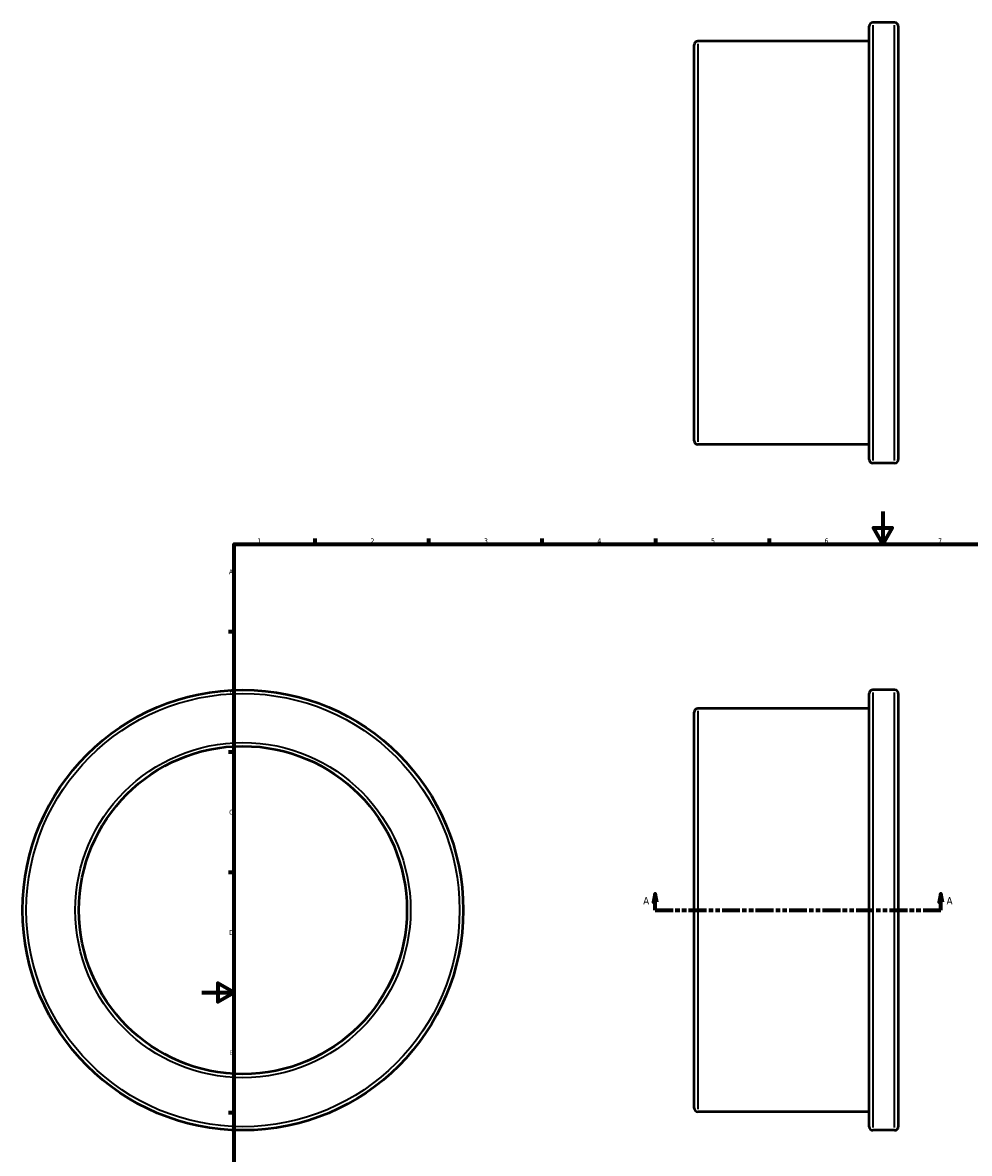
# Model space of a CAD drawing. Header units: millimetres. Extents: x -111 to 921, y -508 to 915.
# Tile 4 of 5: x -111 to 474, y 198 to 896. Entities that reach past the tile are written whole.
import ezdxf

# ---------------------------------------------------------------- set-up
doc = ezdxf.new("R2010")
doc.units = ezdxf.units.MM
doc.linetypes.add('DOUBLE_DASH_CHAIN', pattern=[1.2403, 0.6614, -0.0827, 0.1654, -0.0827, 0.1654, -0.0827])
for name, color, linetype, lineweight in [('Border (ANSI)', 7, 'Continuous', 70), ('Section Line (ANSI)', 7, 'DOUBLE_DASH_CHAIN', 70), ('Visible (ANSI)', 7, 'Continuous', 50), ('Visible Narrow (ANSI)', 7, 'Continuous', 35)]:
    doc.layers.add(name, color=color, linetype=linetype, lineweight=lineweight)
doc.styles.add('Label Text (ANSI)', font='tahoma.ttf')
doc.styles.add('Note Text (ANSI)', font='tahoma.ttf')

# ---------------------------------------------------------------- blocks, each defined once
blk = doc.blocks.new('Borders Default Border')
at = {"layer": 'Border (ANSI)'}
for p, q in [((70.08, 574), (70.08, 577.45)), ((140.17, 574), (140.17, 577.45)), ((210.25, 574), (210.25, 577.45)), ((280.33, 574), (280.33, 577.45)), ((350.42, 574), (350.42, 577.45)), ((490.58, 574), (490.58, 577.45)), ((560.67, 574), (560.67, 577.45)), ((630.75, 574), (630.75, 577.45)), ((700.83, 574), (700.83, 577.45)), ((770.92, 574), (770.92, 577.45)), ((20, 519.75), (16.55, 519.75)), ((821, 519.75), (824.45, 519.75)), ((20, 445.5), (16.55, 445.5)), ((821, 445.5), (824.45, 445.5)), ((20, 371.25), (16.55, 371.25)), ((821, 371.25), (824.45, 371.25)), ((20, 222.75), (16.55, 222.75)), ((821, 222.75), (824.45, 222.75)), ((20, 148.5), (16.55, 148.5)), ((821, 148.5), (824.45, 148.5)), ((20, 74.25), (16.55, 74.25)), ((821, 74.25), (824.45, 74.25)), ((70.08, 20), (70.08, 16.55)), ((140.17, 20), (140.17, 16.55)), ((210.25, 20), (210.25, 16.55)), ((280.33, 20), (280.33, 16.55)), ((350.42, 20), (350.42, 16.55)), ((490.58, 20), (490.58, 16.55)), ((560.67, 20), (560.67, 16.55)), ((630.75, 20), (630.75, 16.55)), ((700.83, 20), (700.83, 16.55)), ((770.92, 20), (770.92, 16.55))]:
    blk.add_line(p, q, dxfattribs=at)
at = {"layer": 'Border (ANSI)', "flags": 128}
for points in [[(420.5, 594), (420.5, 574), (414.73, 584), (426.27, 584), (420.5, 574)], [(20, 20), (20, 574), (821, 574), (821, 20), (20, 20)], [(0, 297), (20, 297), (10, 302.77), (10, 291.23), (20, 297)], [(841, 297), (821, 297), (831, 302.77), (831, 291.23), (821, 297)], [(420.5, 0), (420.5, 20), (414.73, 10), (426.27, 10), (420.5, 20)]]:
    blk.add_lwpolyline(points, dxfattribs=at)
at = {"layer": 'Border (ANSI)', "attachment_point": 7, "style": 'Note Text (ANSI)'}
for s, insert, char_height in [('1', (34.35, 574.4), 3.05), ('2', (104.2, 574.4), 3.05), ('3', (174.26, 574.34), 3.05), ('4', (244.23, 574.4), 3.05), ('5', (314.48, 574.34), 3.05), ('6', (384.49, 574.34), 3.05), ('7', (454.6, 574.4), 3.05), ('8', (524.63, 574.33), 3.05), ('9', (594.7, 574.34), 3.05), ('10', (663.96, 574.34), 3.048), ('11', (734.04, 574.4), 3.048), ('12', (804.13, 574.4), 3.048), ('A', (16.78, 555.35), 3.05), ('A', (821.63, 555.35), 3.05), ('B', (17.15, 481.1), 3.05), ('B', (821.99, 481.1), 3.05), ('C', (16.95, 406.8), 3.05), ('C', (821.8, 406.8), 3.05), ('D', (16.96, 332.6), 3.05), ('D', (821.81, 332.6), 3.05), ('E', (17.21, 258.35), 3.05), ('E', (822.05, 258.35), 3.05), ('F', (17.29, 184.1), 3.05), ('F', (822.14, 184.1), 3.05), ('G', (16.81, 109.79), 3.05), ('G', (821.66, 109.79), 3.05), ('H', (16.97, 35.6), 3.05), ('H', (821.81, 35.6), 3.05), ('1', (34.35, 16.55), 3.05), ('2', (104.2, 16.55), 3.05), ('3', (174.26, 16.49), 3.05), ('4', (244.23, 16.55), 3.05), ('5', (314.48, 16.49), 3.05), ('6', (384.49, 16.49), 3.05), ('7', (454.6, 16.55), 3.05), ('8', (524.63, 16.48), 3.05), ('9', (594.7, 16.49), 3.05), ('10', (663.96, 16.49), 3.048), ('11', (734.04, 16.55), 3.048), ('12', (804.13, 16.55), 3.048)]:
    blk.add_mtext(s, dxfattribs=dict(at, insert=insert, char_height=char_height))
blk = doc.blocks.new('2dTransSection0')
at = {"layer": 'Section Line (ANSI)', "linetype": 'Continuous'}
for p, q in [((279.91, 357.93), (278.91, 352.93)), ((279.91, 352.93), (279.91, 357.93)), ((280.91, 352.93), (279.91, 357.93)), ((456.36, 357.93), (455.36, 352.93)), ((456.36, 352.93), (456.36, 357.93)), ((457.36, 352.93), (456.36, 357.93)), ((278.91, 352.93), (280.91, 352.93)), ((279.91, 347.93), (279.91, 352.93)), ((455.36, 352.93), (457.36, 352.93)), ((456.36, 347.93), (456.36, 352.93)), ((279.91, 347.93), (290.98, 347.93)), ((445.29, 347.93), (456.36, 347.93))]:
    blk.add_line(p, q, dxfattribs=at)
at = {"layer": 'Section Line (ANSI)', "linetype": 'DOUBLE_DASH_CHAIN', "ltscale": 16.667162}
blk.add_line((279.91, 347.93), (456.36, 347.93), dxfattribs=at)
at = {"layer": 'Section Line (ANSI)', "linetype": 'Continuous', "flags": 128}
for points in [[(280.91, 352.93), (279.91, 357.93), (278.91, 352.93), (280.91, 352.93)], [(457.36, 352.93), (456.36, 357.93), (455.36, 352.93), (457.36, 352.93)]]:
    blk.add_lwpolyline(points, dxfattribs=at)
at = {"layer": 'Section Line (ANSI)'}
for points in [[(280.91, 352.93), (279.91, 357.93), (278.91, 352.93), (280.91, 352.93)], [(457.36, 352.93), (456.36, 357.93), (455.36, 352.93), (457.36, 352.93)]]:
    blk.add_solid(points, dxfattribs=at)
at = {"layer": 'Section Line (ANSI)', "char_height": 4.57, "attachment_point": 7, "style": 'Label Text (ANSI)'}
for insert in [(272.55, 351.43), (459.83, 351.43)]:
    blk.add_mtext('A', dxfattribs=dict(at, insert=insert))

msp = doc.modelspace()

# ---------------------------------------------------------------- linework, layer by layer
at = {"layer": 'Visible (ANSI)'}
for p, q in [((427.781, 895.982), (414.281, 895.982)), ((412.031, 626.232), (412.031, 893.732)), ((430.031, 893.732), (430.031, 626.232)), ((304.031, 637.732), (304.031, 882.232)), ((412.031, 884.482), (306.281, 884.482)), ((412.031, 635.482), (306.281, 635.482)), ((427.781, 623.982), (414.281, 623.982)), ((427.781, 483.927), (414.281, 483.927)), ((412.031, 214.177), (412.031, 481.677)), ((430.031, 481.677), (430.031, 214.177)), ((304.031, 225.677), (304.031, 470.177)), ((412.031, 472.427), (306.281, 472.427)), ((412.031, 223.427), (306.281, 223.427)), ((427.781, 211.927), (414.281, 211.927))]:
    msp.add_line(p, q, dxfattribs=at)
for radius in [136, 101.25]:
    msp.add_circle((25.459, 347.927), radius, dxfattribs=at)
for centre, start, end in [((414.281, 893.732), 90, 180), ((427.781, 893.732), 0, 90), ((306.281, 882.232), 90, 180), ((306.281, 637.732), 180, 270), ((414.281, 626.232), 180, 270), ((427.781, 626.232), 270, 0), ((414.281, 481.677), 90, 180), ((427.781, 481.677), 0, 90), ((306.281, 470.177), 90, 180), ((306.281, 225.677), 180, 270), ((414.281, 214.177), 180, 270), ((427.781, 214.177), 270, 0)]:
    msp.add_arc(centre, 2.25, start, end, dxfattribs=at)
at = {"layer": 'Visible Narrow (ANSI)'}
for p, q in [((414.281, 894.308), (414.281, 625.657)), ((427.781, 625.657), (427.781, 894.308)), ((306.281, 882.95), (306.281, 637.015)), ((414.281, 482.253), (414.281, 213.602)), ((427.781, 213.602), (427.781, 482.253)), ((306.281, 470.895), (306.281, 224.96))]:
    msp.add_line(p, q, dxfattribs=at)
for radius in [133.75, 103.5]:
    msp.add_circle((25.459, 347.927), radius, dxfattribs=at)

# ---------------------------------------------------------------- block references
msp.add_blockref('Borders Default Border', (0, 0))
at = {"layer": 'Section Line (ANSI)'}
msp.add_blockref('2dTransSection0', (0, 0), dxfattribs=at)

doc.saveas('drawing.dxf')
